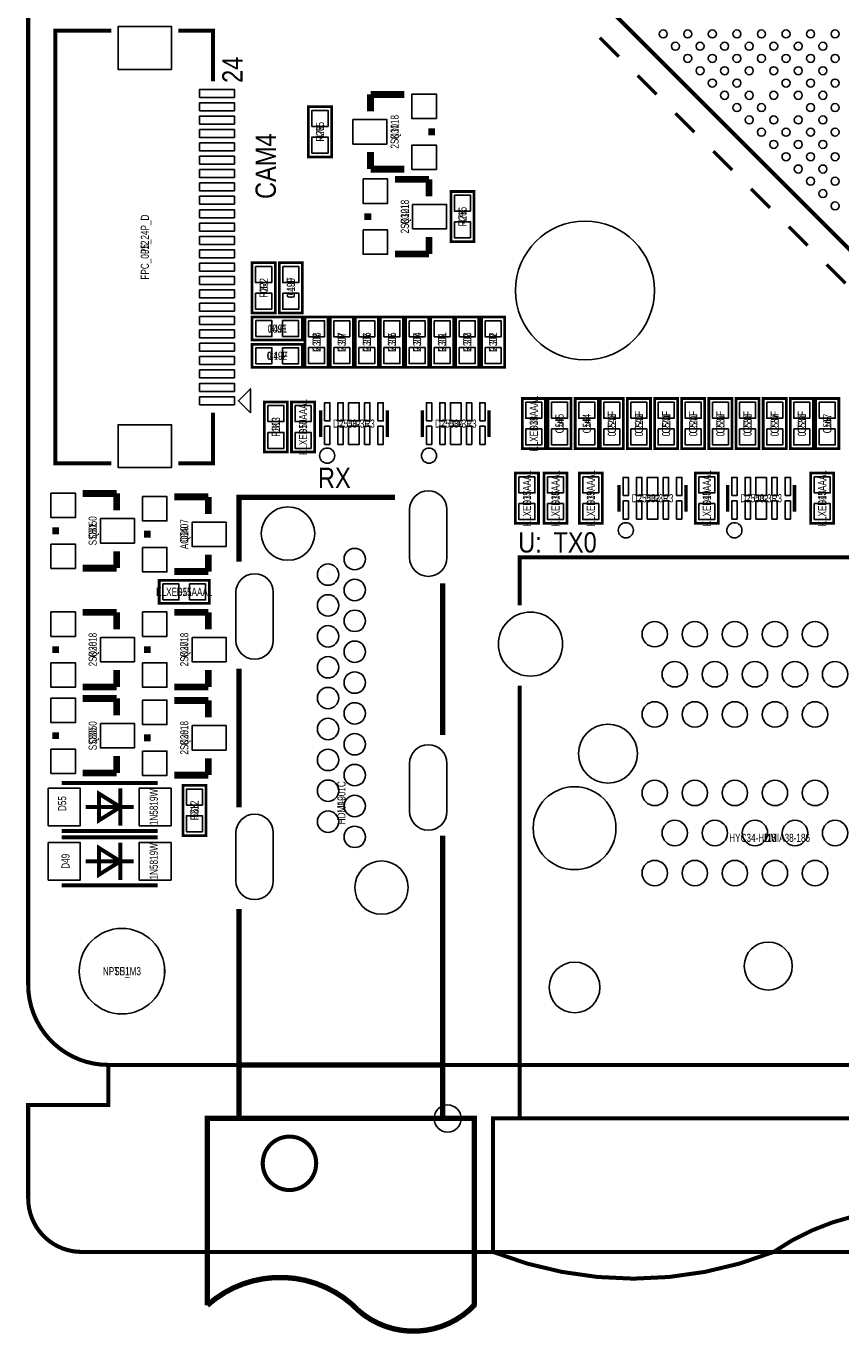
# Model space of a CAD drawing. Extents: x 0 to 125, y -10 to 88.
# Tile 1 of 10: x 0 to 30, y -10 to 39. Entities that reach past the tile are written whole.
import ezdxf
from ezdxf.enums import TextEntityAlignment as Align

# ---------------------------------------------------------------- set-up
doc = ezdxf.new("R2010")
doc.units = 0
for name, color, linetype in [('BG_OUTLINE', 12, 'CONTINUOUS'), ('BG_SILKSCREEN_TOP', 7, 'CONTINUOUS'), ('CV_SILKSCREEN_TOP', 52, 'CONTINUOUS'), ('PG_SILKSCREEN_TOP', 7, 'CONTINUOUS'), ('PIN_TOP', 92, 'CONTINUOUS'), ('RD_SILKSCREEN_TOP', 12, 'CONTINUOUS')]:
    doc.layers.add(name, color=color, linetype=linetype)

msp = doc.modelspace()

# ---------------------------------------------------------------- linework, layer by layer
at = {"layer": 'BG_OUTLINE', "const_width": 0.1524}
for points in [[(125.000004, 77.0001), (125.000004, 2.999994, -0.414214), (122.00001, 0), (2.999994, 0, -0.414214), (0, 2.999994), (0, 77.0001, -0.414214), (2.999994, 80.000094), (122.00001, 80.000094, -0.414214), (125.000004, 77.0001)], [(122.00001, 0), (122.00001, -1.499997), (125.000004, -1.499997), (125.000004, -4.99999, -0.414214), (123.000008, -6.999986), (1.999996, -6.999986, -0.414214), (0, -4.99999), (0, -1.499997), (2.999994, -1.499997), (2.999994, 0)], [(10.778998, -3.683, 1), (8.779002, -3.683, 1), (10.778998, -3.683)]]:
    msp.add_lwpolyline(points, format="xyb", dxfattribs=at)
at = {"layer": 'BG_SILKSCREEN_TOP'}
msp.add_lwpolyline([(5.108753, 3.507994, 1), (1.907235, 3.507994, 1)], format="xyb", close=True, dxfattribs=at)
at = {"layer": 'PG_SILKSCREEN_TOP'}
for points, const_width in [([(33.419847, 27.839518), (17.156379, 44.102985)], 0.150089), ([(3.115996, 22.509988), (1.016, 22.509988), (1.016, 38.710006), (3.115996, 38.710006)], 0.150012), ([(5.615991, 38.710006), (6.915988, 38.710006), (6.915988, 36.809985)], 0.150012), ([(21.399043, 38.446126), (22.106153, 37.739015)], 0.127), ([(22.813239, 37.031905), (23.520349, 36.324819)], 0.127), ([(12.8143, 35.687), (12.8143, 36.322)], 0.254), ([(12.8143, 36.322), (14.0843, 36.322)], 0.254), ([(10.4902, 33.9852), (10.4902, 35.8648), (11.3538, 35.8648), (11.3538, 33.9852), (10.4902, 33.9852)], 0.1016), ([(24.22746, 35.617709), (24.93457, 34.910598)], 0.127), ([(15.1003, 34.798), (15.1003, 35.052)], 0.254), ([(12.8143, 34.163), (12.8143, 33.528)], 0.254), ([(25.641681, 34.203488), (26.348766, 33.496377)], 0.127), ([(12.8143, 33.528), (14.0843, 33.528)], 0.254), ([(14.9987, 33.147), (13.7287, 33.147)], 0.254), ([(14.9987, 32.512), (14.9987, 33.147)], 0.254), ([(27.055877, 32.789292), (27.762987, 32.082181)], 0.127), ([(15.8242, 30.8102), (15.8242, 32.6898), (16.6878, 32.6898), (16.6878, 30.8102), (15.8242, 30.8102)], 0.1016), ([(12.7127, 31.877), (12.7127, 31.623)], 0.254), ([(28.470098, 31.375071), (29.177209, 30.66796)], 0.127), ([(14.9987, 30.988), (14.9987, 30.353)], 0.254), ([(14.9987, 30.353), (13.7287, 30.353)], 0.254), ([(9.2456, 30.0228), (9.2456, 28.1432), (8.382, 28.1432), (8.382, 30.0228), (9.2456, 30.0228)], 0.1016), ([(10.2616, 30.0228), (10.2616, 28.1432), (9.398, 28.1432), (9.398, 30.0228), (10.2616, 30.0228)], 0.1016), ([(29.884319, 29.960849), (30.59143, 29.253739)], 0.127), ([(8.382, 27.9908), (10.2616, 27.9908), (10.2616, 27.1272), (8.382, 27.1272), (8.382, 27.9908)], 0.1016), ([(11.2268, 27.9908), (11.2268, 26.1112), (10.3632, 26.1112), (10.3632, 27.9908), (11.2268, 27.9908)], 0.1016), ([(12.1666, 27.9908), (12.1666, 26.1112), (11.303, 26.1112), (11.303, 27.9908), (12.1666, 27.9908)], 0.1016), ([(13.1064, 27.9908), (13.1064, 26.1112), (12.2428, 26.1112), (12.2428, 27.9908), (13.1064, 27.9908)], 0.1016), ([(14.0462, 27.9908), (14.0462, 26.1112), (13.1826, 26.1112), (13.1826, 27.9908), (14.0462, 27.9908)], 0.1016), ([(14.986, 27.9908), (14.986, 26.1112), (14.1224, 26.1112), (14.1224, 27.9908), (14.986, 27.9908)], 0.1016), ([(15.9258, 27.9908), (15.9258, 26.1112), (15.0622, 26.1112), (15.0622, 27.9908), (15.9258, 27.9908)], 0.1016), ([(16.8656, 27.9908), (16.8656, 26.1112), (16.002, 26.1112), (16.002, 27.9908), (16.8656, 27.9908)], 0.1016), ([(17.8308, 27.9908), (17.8308, 26.1112), (16.9672, 26.1112), (16.9672, 27.9908), (17.8308, 27.9908)], 0.1016), ([(8.382, 26.9748), (10.2616, 26.9748), (10.2616, 26.1112), (8.382, 26.1112), (8.382, 26.9748)], 0.1016), ([(19.3548, 24.9428), (19.3548, 23.0632), (18.4912, 23.0632), (18.4912, 24.9428), (19.3548, 24.9428)], 0.1016), ([(20.32, 24.9428), (20.32, 23.0632), (19.4564, 23.0632), (19.4564, 24.9428), (20.32, 24.9428)], 0.1016), ([(21.336, 24.9428), (21.336, 23.0632), (20.4724, 23.0632), (20.4724, 24.9428), (21.336, 24.9428)], 0.1016), ([(22.2758, 24.9428), (22.2758, 23.0632), (21.4122, 23.0632), (21.4122, 24.9428), (22.2758, 24.9428)], 0.1016), ([(23.2918, 24.9428), (23.2918, 23.0632), (22.4282, 23.0632), (22.4282, 24.9428), (23.2918, 24.9428)], 0.1016), ([(24.3078, 24.9428), (24.3078, 23.0632), (23.4442, 23.0632), (23.4442, 24.9428), (24.3078, 24.9428)], 0.1016), ([(25.3238, 24.9428), (25.3238, 23.0632), (24.4602, 23.0632), (24.4602, 24.9428), (25.3238, 24.9428)], 0.1016), ([(26.3398, 24.9428), (26.3398, 23.0632), (25.4762, 23.0632), (25.4762, 24.9428), (26.3398, 24.9428)], 0.1016), ([(27.3558, 24.9428), (27.3558, 23.0632), (26.4922, 23.0632), (26.4922, 24.9428), (27.3558, 24.9428)], 0.1016), ([(28.3718, 24.9428), (28.3718, 23.0632), (27.5082, 23.0632), (27.5082, 24.9428), (28.3718, 24.9428)], 0.1016), ([(29.3878, 24.9428), (29.3878, 23.0632), (28.5242, 23.0632), (28.5242, 24.9428), (29.3878, 24.9428)], 0.1016), ([(30.3403, 24.9428), (30.3403, 23.0632), (29.4767, 23.0632), (29.4767, 24.9428), (30.3403, 24.9428)], 0.1016), ([(5.615991, 22.509988), (6.915988, 22.509988), (6.915988, 24.41001)], 0.150012), ([(9.7028, 24.8158), (9.7028, 22.9362), (8.8392, 22.9362), (8.8392, 24.8158), (9.7028, 24.8158)], 0.1016), ([(10.7188, 24.8158), (10.7188, 22.9362), (9.8552, 22.9362), (9.8552, 24.8158), (10.7188, 24.8158)], 0.1016), ([(10.942066, 24.503126), (10.942066, 23.503128)], 0.127), ([(13.441934, 24.503126), (13.441934, 23.503128)], 0.127), ([(14.752066, 24.503126), (14.752066, 23.503128)], 0.127), ([(17.251934, 24.503126), (17.251934, 23.503128)], 0.127), ([(19.1008, 22.1488), (19.1008, 20.2692), (18.2372, 20.2692), (18.2372, 22.1488), (19.1008, 22.1488)], 0.1016), ([(20.1676, 22.1488), (20.1676, 20.2692), (19.304, 20.2692), (19.304, 22.1488), (20.1676, 22.1488)], 0.1016), ([(21.4884, 22.1488), (21.4884, 20.2692), (20.6248, 20.2692), (20.6248, 22.1488), (21.4884, 22.1488)], 0.1016), ([(25.8318, 22.1488), (25.8318, 20.2692), (24.9682, 20.2692), (24.9682, 22.1488), (25.8318, 22.1488)], 0.1016), ([(30.1498, 22.1488), (30.1498, 20.2692), (29.2862, 20.2692), (29.2862, 22.1488), (30.1498, 22.1488)], 0.1016), ([(22.118066, 21.709126), (22.118066, 20.709128)], 0.127), ([(24.617934, 21.709126), (24.617934, 20.709128)], 0.127), ([(26.182066, 21.709126), (26.182066, 20.709128)], 0.127), ([(28.681934, 21.709126), (28.681934, 20.709128)], 0.127), ([(3.3147, 21.3868), (2.0447, 21.3868)], 0.254), ([(3.3147, 20.7518), (3.3147, 21.3868)], 0.254), ([(6.7437, 21.2598), (5.4737, 21.2598)], 0.254), ([(6.7437, 20.6248), (6.7437, 21.2598)], 0.254), ([(13.723899, 21.241309), (7.890815, 21.241309), (7.890815, 18.835903)], 0.2), ([(1.0287, 20.1168), (1.0287, 19.8628)], 0.254), ([(4.4577, 19.9898), (4.4577, 19.7358)], 0.254), ([(3.3147, 19.2278), (3.3147, 18.5928)], 0.254), ([(6.7437, 19.1008), (6.7437, 18.4658)], 0.254), ([(3.3147, 18.5928), (2.0447, 18.5928)], 0.254), ([(37.000002, 17.299991), (37.000002, 18.999987), (18.399989, 18.999987), (18.399989, 17.199991)], 0.150012), ([(4.9022, 18.1356), (6.7818, 18.1356), (6.7818, 17.272), (4.9022, 17.272), (4.9022, 18.1356)], 0.1016), ([(6.7437, 18.4658), (5.4737, 18.4658)], 0.254), ([(15.510002, 18.02511), (15.510002, 12.347016)], 0.2), ([(3.3147, 16.9418), (2.0447, 16.9418)], 0.254), ([(3.3147, 16.3068), (3.3147, 16.9418)], 0.254), ([(6.7437, 16.9418), (5.4737, 16.9418)], 0.254), ([(6.7437, 16.3068), (6.7437, 16.9418)], 0.254), ([(1.0287, 15.6718), (1.0287, 15.4178)], 0.254), ([(4.4577, 15.6718), (4.4577, 15.4178)], 0.254), ([(3.3147, 14.7828), (3.3147, 14.1478)], 0.254), ([(6.7437, 14.7828), (6.7437, 14.1478)], 0.254), ([(7.890002, 14.835911), (7.890002, 9.635922)], 0.2), ([(3.3147, 14.1478), (2.0447, 14.1478)], 0.254), ([(6.7437, 14.1478), (5.4737, 14.1478)], 0.254), ([(18.399989, 14.199997), (18.399989, -1.999996), (37.000002, -1.999996), (37.000002, 14.099997)], 0.150012), ([(3.3147, 13.716), (2.0447, 13.716)], 0.254), ([(3.3147, 13.081), (3.3147, 13.716)], 0.254), ([(6.7437, 13.6398), (5.4737, 13.6398)], 0.254), ([(6.7437, 13.0048), (6.7437, 13.6398)], 0.254), ([(1.0287, 12.446), (1.0287, 12.192)], 0.254), ([(4.4577, 12.3698), (4.4577, 12.1158)], 0.254), ([(3.3147, 11.557), (3.3147, 10.922)], 0.254), ([(6.7437, 11.4808), (6.7437, 10.8458)], 0.254), ([(3.3147, 10.922), (2.0447, 10.922)], 0.254), ([(6.7437, 10.8458), (5.4737, 10.8458)], 0.254), ([(1.248004, 10.551998), (4.847996, 10.551998)], 0.150012), ([(3.447898, 9.652), (2.648102, 10.152101), (2.648102, 9.151899), (3.447898, 9.652)], 0.150012), ([(3.447898, 10.351999), (3.447898, 8.952001)], 0.150012), ([(5.7912, 8.5852), (5.7912, 10.4648), (6.6548, 10.4648), (6.6548, 8.5852), (5.7912, 8.5852)], 0.1016), ([(2.148002, 9.652), (3.947998, 9.652)], 0.150012), ([(4.847996, 8.752002), (1.248004, 8.752002)], 0.150012), ([(1.248004, 8.519998), (4.847996, 8.519998)], 0.150012), ([(3.447898, 8.319999), (3.447898, 6.920001)], 0.150012), ([(15.510002, -1.999996), (15.510002, 0.000025), (7.890002, 0.000025), (7.890002, -1.999996), (15.510002, -1.999996), (15.510002, 8.579104)], 0.2), ([(3.447898, 7.62), (2.648102, 8.120101), (2.648102, 7.119899), (3.447898, 7.62)], 0.150012), ([(2.148002, 7.62), (3.947998, 7.62)], 0.150012), ([(4.847996, 6.720002), (1.248004, 6.720002)], 0.150012), ([(7.890002, -1.999996), (7.890002, 5.835904)], 0.2), ([(18.399989, -1.999996), (18.399989, 0), (37.000002, 0), (37.000002, -1.999996)], 0.150012), ([(6.700012, -8.999982), (6.700012, -1.999996), (16.699992, -1.999996), (16.699992, -8.999982)], 0.2), ([(17.399991, -7.000011), (17.399991, -1.999996), (38, -1.999996), (38, -7.000011)], 0.150012)]:
    msp.add_lwpolyline(points, dxfattribs=dict(at, const_width=const_width))
msp.add_lwpolyline([(8.315985, 24.411), (8.315985, 25.308992), (7.86699, 24.859996)], close=True, dxfattribs=at)
for points in [[(11.475974, 22.803612, 1), (10.90803, 22.803612, 1)], [(15.285974, 22.803612, 1), (14.71803, 22.803612, 1)], [(22.651974, 20.009612, 1), (22.08403, 20.009612, 1)], [(26.715974, 20.009612, 1), (26.14803, 20.009612, 1)]]:
    msp.add_lwpolyline(points, format="xyb", close=True, dxfattribs=at)
for points, const_width in [([(27.899995, -7.000011, -0.31168), (38, -7.000011)], 0.150012), ([(17.399991, -7.000011, 0.190493), (27.899995, -7.000011)], 0.150012), ([(12.123903, -8.964092, 0.379163), (6.700012, -8.999982)], 0.2), ([(16.723893, -8.964092, -0.435473), (12.123903, -8.964092)], 0.2)]:
    msp.add_lwpolyline(points, format="xyb", dxfattribs=dict(at, const_width=const_width))
at = {"layer": 'PIN_TOP'}
for points in [[(5.364988, 37.260047), (3.364992, 37.260047), (3.364992, 38.859943), (5.364988, 38.859943)], [(7.71699, 36.209999), (6.416992, 36.209999), (6.416992, 36.509998), (7.71699, 36.509998)], [(15.2781, 35.4203), (14.3637, 35.4203), (14.3637, 36.3347), (15.2781, 36.3347)], [(7.71699, 35.71), (6.416992, 35.71), (6.416992, 36.009999), (7.71699, 36.009999)], [(7.71699, 35.210001), (6.416992, 35.210001), (6.416992, 35.51), (7.71699, 35.51)], [(11.221695, 35.125177), (10.622305, 35.125177), (10.622305, 35.724567), (11.221695, 35.724567)], [(13.4239, 34.4678), (12.1539, 34.4678), (12.1539, 35.3822), (13.4239, 35.3822)], [(7.71699, 34.710002), (6.416992, 34.710002), (6.416992, 35.010001), (7.71699, 35.010001)], [(7.71699, 34.210003), (6.416992, 34.210003), (6.416992, 34.510002), (7.71699, 34.510002)], [(11.221695, 34.125433), (10.622305, 34.125433), (10.622305, 34.724823), (11.221695, 34.724823)], [(15.2781, 33.5153), (14.3637, 33.5153), (14.3637, 34.4297), (15.2781, 34.4297)], [(7.71699, 33.710004), (6.416992, 33.710004), (6.416992, 34.010003), (7.71699, 34.010003)], [(7.71699, 33.210005), (6.416992, 33.210005), (6.416992, 33.510004), (7.71699, 33.510004)], [(7.71699, 32.710006), (6.416992, 32.710006), (6.416992, 33.010005), (7.71699, 33.010005)], [(12.5349, 33.1597), (13.4493, 33.1597), (13.4493, 32.2453), (12.5349, 32.2453)], [(7.71699, 32.210007), (6.416992, 32.210007), (6.416992, 32.510006), (7.71699, 32.510006)], [(16.555695, 31.950177), (15.956305, 31.950177), (15.956305, 32.549567), (16.555695, 32.549567)], [(7.71699, 31.710008), (6.416992, 31.710008), (6.416992, 32.010007), (7.71699, 32.010007)], [(14.3891, 32.2072), (15.6591, 32.2072), (15.6591, 31.2928), (14.3891, 31.2928)], [(7.71699, 31.210009), (6.416992, 31.210009), (6.416992, 31.510008), (7.71699, 31.510008)], [(16.555695, 30.950433), (15.956305, 30.950433), (15.956305, 31.549823), (16.555695, 31.549823)], [(7.71699, 30.71001), (6.416992, 30.71001), (6.416992, 31.010009), (7.71699, 31.010009)], [(12.5349, 31.2547), (13.4493, 31.2547), (13.4493, 30.3403), (12.5349, 30.3403)], [(7.71699, 30.209985), (6.416992, 30.209985), (6.416992, 30.509985), (7.71699, 30.509985)], [(7.71699, 29.709986), (6.416992, 29.709986), (6.416992, 30.009986), (7.71699, 30.009986)], [(8.514105, 29.882567), (9.113495, 29.882567), (9.113495, 29.283177), (8.514105, 29.283177)], [(9.530105, 29.882567), (10.129495, 29.882567), (10.129495, 29.283177), (9.530105, 29.283177)], [(7.71699, 29.209987), (6.416992, 29.209987), (6.416992, 29.509987), (7.71699, 29.509987)], [(7.71699, 28.709988), (6.416992, 28.709988), (6.416992, 29.009988), (7.71699, 29.009988)], [(8.514105, 28.882823), (9.113495, 28.882823), (9.113495, 28.283433), (8.514105, 28.283433)], [(9.530105, 28.882823), (10.129495, 28.882823), (10.129495, 28.283433), (9.530105, 28.283433)], [(7.71699, 28.209989), (6.416992, 28.209989), (6.416992, 28.509989), (7.71699, 28.509989)], [(7.71699, 27.70999), (6.416992, 27.70999), (6.416992, 28.00999), (7.71699, 28.00999)], [(7.71699, 27.209991), (6.416992, 27.209991), (6.416992, 27.509991), (7.71699, 27.509991)], [(8.522233, 27.259305), (8.522233, 27.858695), (9.121623, 27.858695), (9.121623, 27.259305)], [(9.521977, 27.259305), (9.521977, 27.858695), (10.121367, 27.858695), (10.121367, 27.259305)], [(10.495305, 27.850567), (11.094695, 27.850567), (11.094695, 27.251177), (10.495305, 27.251177)], [(11.435105, 27.850567), (12.034495, 27.850567), (12.034495, 27.251177), (11.435105, 27.251177)], [(12.374905, 27.850567), (12.974295, 27.850567), (12.974295, 27.251177), (12.374905, 27.251177)], [(13.314705, 27.850567), (13.914095, 27.850567), (13.914095, 27.251177), (13.314705, 27.251177)], [(14.254505, 27.850567), (14.853895, 27.850567), (14.853895, 27.251177), (14.254505, 27.251177)], [(15.194305, 27.850567), (15.793695, 27.850567), (15.793695, 27.251177), (15.194305, 27.251177)], [(16.134105, 27.850567), (16.733495, 27.850567), (16.733495, 27.251177), (16.134105, 27.251177)], [(17.099305, 27.850567), (17.698695, 27.850567), (17.698695, 27.251177), (17.099305, 27.251177)], [(7.71699, 26.709992), (6.416992, 26.709992), (6.416992, 27.009992), (7.71699, 27.009992)], [(7.71699, 26.209993), (6.416992, 26.209993), (6.416992, 26.509993), (7.71699, 26.509993)], [(8.522233, 26.243305), (8.522233, 26.842695), (9.121623, 26.842695), (9.121623, 26.243305)], [(9.521977, 26.243305), (9.521977, 26.842695), (10.121367, 26.842695), (10.121367, 26.243305)], [(10.495305, 26.850823), (11.094695, 26.850823), (11.094695, 26.251433), (10.495305, 26.251433)], [(11.435105, 26.850823), (12.034495, 26.850823), (12.034495, 26.251433), (11.435105, 26.251433)], [(12.374905, 26.850823), (12.974295, 26.850823), (12.974295, 26.251433), (12.374905, 26.251433)], [(13.314705, 26.850823), (13.914095, 26.850823), (13.914095, 26.251433), (13.314705, 26.251433)], [(14.254505, 26.850823), (14.853895, 26.850823), (14.853895, 26.251433), (14.254505, 26.251433)], [(15.194305, 26.850823), (15.793695, 26.850823), (15.793695, 26.251433), (15.194305, 26.251433)], [(16.134105, 26.850823), (16.733495, 26.850823), (16.733495, 26.251433), (16.134105, 26.251433)], [(17.099305, 26.850823), (17.698695, 26.850823), (17.698695, 26.251433), (17.099305, 26.251433)], [(7.71699, 25.709994), (6.416992, 25.709994), (6.416992, 26.009994), (7.71699, 26.009994)], [(7.71699, 25.209995), (6.416992, 25.209995), (6.416992, 25.509995), (7.71699, 25.509995)], [(7.71699, 24.709996), (6.416992, 24.709996), (6.416992, 25.009996), (7.71699, 25.009996)], [(8.971305, 24.675567), (9.570695, 24.675567), (9.570695, 24.076177), (8.971305, 24.076177)], [(9.987305, 24.675567), (10.586695, 24.675567), (10.586695, 24.076177), (9.987305, 24.076177)], [(11.092053, 24.100409), (11.092053, 24.780367), (11.291951, 24.780367), (11.291951, 24.100409)], [(11.592179, 24.100409), (11.592179, 24.780367), (11.792077, 24.780367), (11.792077, 24.100409)], [(11.991975, 24.100409), (11.991975, 24.780367), (12.392025, 24.780367), (12.392025, 24.100409)], [(12.591923, 24.100409), (12.591923, 24.780367), (12.791821, 24.780367), (12.791821, 24.100409)], [(13.092049, 24.100409), (13.092049, 24.780367), (13.291947, 24.780367), (13.291947, 24.100409)], [(14.902053, 24.100409), (14.902053, 24.780367), (15.101951, 24.780367), (15.101951, 24.100409)], [(15.402179, 24.100409), (15.402179, 24.780367), (15.602077, 24.780367), (15.602077, 24.100409)], [(15.801975, 24.100409), (15.801975, 24.780367), (16.202025, 24.780367), (16.202025, 24.100409)], [(16.401923, 24.100409), (16.401923, 24.780367), (16.601821, 24.780367), (16.601821, 24.100409)], [(16.902049, 24.100409), (16.902049, 24.780367), (17.101947, 24.780367), (17.101947, 24.100409)], [(18.623305, 24.802567), (19.222695, 24.802567), (19.222695, 24.203177), (18.623305, 24.203177)], [(19.588505, 24.802567), (20.187895, 24.802567), (20.187895, 24.203177), (19.588505, 24.203177)], [(20.604505, 24.802567), (21.203895, 24.802567), (21.203895, 24.203177), (20.604505, 24.203177)], [(21.544305, 24.802567), (22.143695, 24.802567), (22.143695, 24.203177), (21.544305, 24.203177)], [(22.560305, 24.802567), (23.159695, 24.802567), (23.159695, 24.203177), (22.560305, 24.203177)], [(23.576305, 24.802567), (24.175695, 24.802567), (24.175695, 24.203177), (23.576305, 24.203177)], [(24.592305, 24.802567), (25.191695, 24.802567), (25.191695, 24.203177), (24.592305, 24.203177)], [(25.608305, 24.802567), (26.207695, 24.802567), (26.207695, 24.203177), (25.608305, 24.203177)], [(26.624305, 24.802567), (27.223695, 24.802567), (27.223695, 24.203177), (26.624305, 24.203177)], [(27.640305, 24.802567), (28.239695, 24.802567), (28.239695, 24.203177), (27.640305, 24.203177)], [(28.656305, 24.802567), (29.255695, 24.802567), (29.255695, 24.203177), (28.656305, 24.203177)], [(29.608805, 24.802567), (30.208195, 24.802567), (30.208195, 24.203177), (29.608805, 24.203177)], [(5.364988, 22.360052), (3.364992, 22.360052), (3.364992, 23.959947), (5.364988, 23.959947)], [(8.971305, 23.675823), (9.570695, 23.675823), (9.570695, 23.076433), (8.971305, 23.076433)], [(9.987305, 23.675823), (10.586695, 23.675823), (10.586695, 23.076433), (9.987305, 23.076433)], [(11.092053, 23.225633), (11.092053, 23.905591), (11.291951, 23.905591), (11.291951, 23.225633)], [(11.592179, 23.225633), (11.592179, 23.905591), (11.792077, 23.905591), (11.792077, 23.225633)], [(11.991975, 23.225633), (11.991975, 23.905591), (12.392025, 23.905591), (12.392025, 23.225633)], [(12.591923, 23.225633), (12.591923, 23.905591), (12.791821, 23.905591), (12.791821, 23.225633)], [(13.092049, 23.225633), (13.092049, 23.905591), (13.291947, 23.905591), (13.291947, 23.225633)], [(14.902053, 23.225633), (14.902053, 23.905591), (15.101951, 23.905591), (15.101951, 23.225633)], [(15.402179, 23.225633), (15.402179, 23.905591), (15.602077, 23.905591), (15.602077, 23.225633)], [(15.801975, 23.225633), (15.801975, 23.905591), (16.202025, 23.905591), (16.202025, 23.225633)], [(16.401923, 23.225633), (16.401923, 23.905591), (16.601821, 23.905591), (16.601821, 23.225633)], [(16.902049, 23.225633), (16.902049, 23.905591), (17.101947, 23.905591), (17.101947, 23.225633)], [(18.623305, 23.802823), (19.222695, 23.802823), (19.222695, 23.203433), (18.623305, 23.203433)], [(19.588505, 23.802823), (20.187895, 23.802823), (20.187895, 23.203433), (19.588505, 23.203433)], [(20.604505, 23.802823), (21.203895, 23.802823), (21.203895, 23.203433), (20.604505, 23.203433)], [(21.544305, 23.802823), (22.143695, 23.802823), (22.143695, 23.203433), (21.544305, 23.203433)], [(22.560305, 23.802823), (23.159695, 23.802823), (23.159695, 23.203433), (22.560305, 23.203433)], [(23.576305, 23.802823), (24.175695, 23.802823), (24.175695, 23.203433), (23.576305, 23.203433)], [(24.592305, 23.802823), (25.191695, 23.802823), (25.191695, 23.203433), (24.592305, 23.203433)], [(25.608305, 23.802823), (26.207695, 23.802823), (26.207695, 23.203433), (25.608305, 23.203433)], [(26.624305, 23.802823), (27.223695, 23.802823), (27.223695, 23.203433), (26.624305, 23.203433)], [(27.640305, 23.802823), (28.239695, 23.802823), (28.239695, 23.203433), (27.640305, 23.203433)], [(28.656305, 23.802823), (29.255695, 23.802823), (29.255695, 23.203433), (28.656305, 23.203433)], [(29.608805, 23.802823), (30.208195, 23.802823), (30.208195, 23.203433), (29.608805, 23.203433)], [(18.369305, 22.008567), (18.968695, 22.008567), (18.968695, 21.409177), (18.369305, 21.409177)], [(19.436105, 22.008567), (20.035495, 22.008567), (20.035495, 21.409177), (19.436105, 21.409177)], [(20.756905, 22.008567), (21.356295, 22.008567), (21.356295, 21.409177), (20.756905, 21.409177)], [(22.268053, 21.306409), (22.268053, 21.986367), (22.467951, 21.986367), (22.467951, 21.306409)], [(22.768179, 21.306409), (22.768179, 21.986367), (22.968077, 21.986367), (22.968077, 21.306409)], [(23.167975, 21.306409), (23.167975, 21.986367), (23.568025, 21.986367), (23.568025, 21.306409)], [(23.767923, 21.306409), (23.767923, 21.986367), (23.967821, 21.986367), (23.967821, 21.306409)], [(24.268049, 21.306409), (24.268049, 21.986367), (24.467947, 21.986367), (24.467947, 21.306409)], [(25.100305, 22.008567), (25.699695, 22.008567), (25.699695, 21.409177), (25.100305, 21.409177)], [(26.332053, 21.306409), (26.332053, 21.986367), (26.531951, 21.986367), (26.531951, 21.306409)], [(26.832179, 21.306409), (26.832179, 21.986367), (27.032077, 21.986367), (27.032077, 21.306409)], [(27.231975, 21.306409), (27.231975, 21.986367), (27.632025, 21.986367), (27.632025, 21.306409)], [(27.831923, 21.306409), (27.831923, 21.986367), (28.031821, 21.986367), (28.031821, 21.306409)], [(28.332049, 21.306409), (28.332049, 21.986367), (28.531947, 21.986367), (28.531947, 21.306409)], [(29.418305, 22.008567), (30.017695, 22.008567), (30.017695, 21.409177), (29.418305, 21.409177)], [(0.8509, 21.3995), (1.7653, 21.3995), (1.7653, 20.4851), (0.8509, 20.4851)], [(4.2799, 21.2725), (5.1943, 21.2725), (5.1943, 20.3581), (4.2799, 20.3581)], [(22.268053, 20.431633), (22.268053, 21.111591), (22.467951, 21.111591), (22.467951, 20.431633)], [(22.768179, 20.431633), (22.768179, 21.111591), (22.968077, 21.111591), (22.968077, 20.431633)], [(23.167975, 20.431633), (23.167975, 21.111591), (23.568025, 21.111591), (23.568025, 20.431633)], [(23.767923, 20.431633), (23.767923, 21.111591), (23.967821, 21.111591), (23.967821, 20.431633)], [(24.268049, 20.431633), (24.268049, 21.111591), (24.467947, 21.111591), (24.467947, 20.431633)], [(26.332053, 20.431633), (26.332053, 21.111591), (26.531951, 21.111591), (26.531951, 20.431633)], [(26.832179, 20.431633), (26.832179, 21.111591), (27.032077, 21.111591), (27.032077, 20.431633)], [(27.231975, 20.431633), (27.231975, 21.111591), (27.632025, 21.111591), (27.632025, 20.431633)], [(27.831923, 20.431633), (27.831923, 21.111591), (28.031821, 21.111591), (28.031821, 20.431633)], [(28.332049, 20.431633), (28.332049, 21.111591), (28.531947, 21.111591), (28.531947, 20.431633)], [(18.369305, 21.008823), (18.968695, 21.008823), (18.968695, 20.409433), (18.369305, 20.409433)], [(19.436105, 21.008823), (20.035495, 21.008823), (20.035495, 20.409433), (19.436105, 20.409433)], [(20.756905, 21.008823), (21.356295, 21.008823), (21.356295, 20.409433), (20.756905, 20.409433)], [(25.100305, 21.008823), (25.699695, 21.008823), (25.699695, 20.409433), (25.100305, 20.409433)], [(29.418305, 21.008823), (30.017695, 21.008823), (30.017695, 20.409433), (29.418305, 20.409433)], [(2.7051, 20.447), (3.9751, 20.447), (3.9751, 19.5326), (2.7051, 19.5326)], [(6.1341, 20.32), (7.4041, 20.32), (7.4041, 19.4056), (6.1341, 19.4056)], [(0.8509, 19.4945), (1.7653, 19.4945), (1.7653, 18.5801), (0.8509, 18.5801)], [(4.2799, 19.3675), (5.1943, 19.3675), (5.1943, 18.4531), (4.2799, 18.4531)], [(5.042433, 17.404105), (5.042433, 18.003495), (5.641823, 18.003495), (5.641823, 17.404105)], [(6.042177, 17.404105), (6.042177, 18.003495), (6.641567, 18.003495), (6.641567, 17.404105)], [(0.8509, 16.9545), (1.7653, 16.9545), (1.7653, 16.0401), (0.8509, 16.0401)], [(4.2799, 16.9545), (5.1943, 16.9545), (5.1943, 16.0401), (4.2799, 16.0401)], [(2.7051, 16.002), (3.9751, 16.002), (3.9751, 15.0876), (2.7051, 15.0876)], [(6.1341, 16.002), (7.4041, 16.002), (7.4041, 15.0876), (6.1341, 15.0876)], [(0.8509, 15.0495), (1.7653, 15.0495), (1.7653, 14.1351), (0.8509, 14.1351)], [(4.2799, 15.0495), (5.1943, 15.0495), (5.1943, 14.1351), (4.2799, 14.1351)], [(0.8509, 13.7287), (1.7653, 13.7287), (1.7653, 12.8143), (0.8509, 12.8143)], [(4.2799, 13.6525), (5.1943, 13.6525), (5.1943, 12.7381), (4.2799, 12.7381)], [(2.7051, 12.7762), (3.9751, 12.7762), (3.9751, 11.8618), (2.7051, 11.8618)], [(6.1341, 12.7), (7.4041, 12.7), (7.4041, 11.7856), (6.1341, 11.7856)], [(0.8509, 11.8237), (1.7653, 11.8237), (1.7653, 10.9093), (0.8509, 10.9093)], [(4.2799, 11.7475), (5.1943, 11.7475), (5.1943, 10.8331), (4.2799, 10.8331)], [(0.748055, 8.951976), (0.748055, 10.352024), (1.947951, 10.352024), (1.947951, 8.951976)], [(4.148049, 8.951976), (4.148049, 10.352024), (5.347945, 10.352024), (5.347945, 8.951976)], [(6.522695, 9.725177), (5.923305, 9.725177), (5.923305, 10.324567), (6.522695, 10.324567)], [(6.522695, 8.725433), (5.923305, 8.725433), (5.923305, 9.324823), (6.522695, 9.324823)], [(0.748055, 6.919976), (0.748055, 8.320024), (1.947951, 8.320024), (1.947951, 6.919976)], [(4.148049, 6.919976), (4.148049, 8.320024), (5.347945, 8.320024), (5.347945, 6.919976)]]:
    msp.add_lwpolyline(points, close=True, dxfattribs=at)
for points in [[(14.274114, 18.985967), (14.274114, 20.785861, -1), (15.674111, 20.785861), (15.674111, 18.985967, -1)], [(7.774, 15.885973), (7.774, 17.685868, -1), (9.173997, 17.685868), (9.173997, 15.885973, -1)], [(14.274114, 9.485859), (14.274114, 11.285753, -1), (15.674111, 11.285753), (15.674111, 9.485859, -1)], [(7.774, 6.885661), (7.774, 8.685555, -1), (9.173997, 8.685555), (9.173997, 6.885661, -1)]]:
    msp.add_lwpolyline(points, format="xyb", close=True, dxfattribs=at)
for centre, radius in [((23.767898, 38.587502), 0.14986), ((24.687149, 38.587477), 0.14986), ((25.6064, 38.587477), 0.14986), ((26.52555, 38.587553), 0.14986), ((27.444725, 38.587477), 0.14986), ((28.363951, 38.587502), 0.14986), ((29.283406, 38.58768), 0.14986), ((30.202581, 38.587629), 0.14986), ((24.227536, 38.127864), 0.14986), ((25.146762, 38.127838), 0.14986), ((26.065937, 38.12794), 0.14986), ((26.985189, 38.12794), 0.14986), ((27.904338, 38.127864), 0.14986), ((28.82359, 38.127864), 0.14986), ((29.743019, 38.128067), 0.14986), ((24.687149, 37.668225), 0.14986), ((25.606299, 37.668302), 0.14986), ((26.52555, 37.668302), 0.14986), ((27.444802, 37.668327), 0.14986), ((28.363951, 37.668225), 0.14986), ((29.283203, 37.668251), 0.14986), ((30.202657, 37.668454), 0.14986), ((25.146686, 37.208689), 0.14986), ((26.065937, 37.208689), 0.14986), ((26.985163, 37.208689), 0.14986), ((27.904415, 37.208689), 0.14986), ((28.823564, 37.208638), 0.14986), ((29.742816, 37.208638), 0.14986), ((25.606324, 36.749076), 0.14986), ((26.52555, 36.749076), 0.14986), ((28.364028, 36.749101), 0.14986), ((29.283203, 36.748999), 0.14986), ((30.202429, 36.749025), 0.14986), ((26.065937, 36.289463), 0.14986), ((26.985163, 36.289437), 0.14986), ((27.904415, 36.289463), 0.14986), ((28.823666, 36.289463), 0.14986), ((29.742816, 36.289386), 0.14986), ((26.52555, 35.829824), 0.14986), ((27.444776, 35.829824), 0.14986), ((29.283279, 35.82985), 0.14986), ((30.202353, 35.829824), 0.14986), ((26.985163, 35.370237), 0.14986), ((27.904415, 35.370211), 0.14986), ((28.823641, 35.370237), 0.14986), ((29.742816, 35.370287), 0.14986), ((27.444802, 34.910598), 0.14986), ((28.364028, 34.910598), 0.14986), ((29.283203, 34.910674), 0.14986), ((30.202454, 34.910674), 0.14986), ((27.904415, 34.450985), 0.14986), ((28.823564, 34.451036), 0.14986), ((29.742816, 34.451036), 0.14986), ((28.363951, 33.991423), 0.14986), ((29.283203, 33.991423), 0.14986), ((30.202657, 33.99122), 0.14986), ((28.82359, 33.53181), 0.14986), ((29.743019, 33.531581), 0.14986), ((29.283406, 33.071968), 0.14986), ((30.202657, 33.071968), 0.14986), ((29.743044, 32.612355), 0.14986), ((30.202581, 32.152819), 0.14986), ((20.839455, 28.984067), 2.599995), ((9.723907, 19.885914), 0.999503), ((12.224004, 18.93062), 0.399999), ((11.224006, 18.352821), 0.399999), ((12.224004, 17.775707), 0.399999), ((11.224006, 17.196816), 0.399999), ((12.224004, 16.621023), 0.399999), ((18.799988, 15.749981), 1.199998), ((11.224006, 16.040608), 0.399999), ((23.449991, 16.119983), 0.475005), ((24.949988, 16.119983), 0.475005), ((26.449985, 16.119983), 0.475005), ((27.950008, 16.119983), 0.475005), ((29.450005, 16.119983), 0.475005), ((12.224004, 15.465806), 0.399999), ((11.224006, 14.884705), 0.399999), ((12.224004, 14.310919), 0.399999), ((24.200002, 14.619986), 0.475005), ((25.699999, 14.619986), 0.475005), ((27.199996, 14.619986), 0.475005), ((28.699993, 14.619986), 0.475005), ((30.19999, 14.619986), 0.475005), ((11.224006, 13.728725), 0.399999), ((12.224004, 13.155701), 0.399999), ((23.449991, 13.119989), 0.475005), ((24.949988, 13.119989), 0.475005), ((26.449985, 13.119989), 0.475005), ((27.950008, 13.119989), 0.475005), ((29.450005, 13.119989), 0.475005), ((11.224006, 12.572822), 0.399999), ((21.700007, 11.649989), 1.099998), ((12.224004, 12.000814), 0.399999), ((11.224006, 11.416817), 0.399999), ((12.224004, 10.845825), 0.399999), ((11.224006, 10.260914), 0.399999), ((20.449997, 8.860003), 1.549997), ((23.449991, 10.17999), 0.475005), ((24.949988, 10.17999), 0.475005), ((26.449985, 10.17999), 0.475005), ((27.950008, 10.17999), 0.475005), ((29.450005, 10.17999), 0.475005), ((12.224004, 9.690913), 0.399999), ((11.224006, 9.104605), 0.399999), ((12.224004, 8.535924), 0.399999), ((24.200002, 8.679993), 0.475005), ((25.699999, 8.679993), 0.475005), ((27.199996, 8.679993), 0.475005), ((28.699993, 8.679993), 0.475005), ((30.19999, 8.679993), 0.475005), ((13.224002, 6.636004), 0.999503), ((23.449991, 7.179996), 0.475005), ((24.949988, 7.179996), 0.475005), ((26.449985, 7.179996), 0.475005), ((27.950008, 7.179996), 0.475005), ((29.450005, 7.179996), 0.475005), ((3.507994, 3.507994), 1.599997), ((27.699995, 3.699993), 0.899998), ((20.449997, 2.899994), 0.949998), ((15.699994, -2.007997), 0.508)]:
    msp.add_circle(centre, radius, dxfattribs=at)

# ---------------------------------------------------------------- texts
at = {"layer": 'BG_SILKSCREEN_TOP', "width": 0.866667}
msp.add_text('CAM4', height=0.762, rotation=90, dxfattribs=at).set_placement((9.271, 32.4104))
for s, p in [('RX', (10.8458, 21.59)), ('U:', (18.3388, 19.177)), ('TX0', (19.6596, 19.177))]:
    msp.add_text(s, height=0.762, dxfattribs=at).set_placement(p)
at = {"layer": 'CV_SILKSCREEN_TOP', "width": 0.75}
for s, p in [('2SK3018', (13.8684, 34.924873)), ('47K', (11.0744, 34.924873)), ('2SK3018', (14.2494, 31.749873)), ('47K', (16.4084, 31.749873)), ('FPC_0P5_24P_D', (4.518406, 30.60987)), ('0.1uF', (9.9822, 29.082873)), ('0R', (8.9662, 29.082873)), ('2.2R', (10.9474, 27.050873)), ('2.2R', (11.8872, 27.050873)), ('2.2R', (12.827, 27.050873)), ('2.2R', (13.7668, 27.050873)), ('2.2R', (14.7066, 27.050873)), ('2.2R', (15.6464, 27.050873)), ('2.2R', (16.5862, 27.050873)), ('2.2R', (17.5514, 27.050873)), ('KLXES15AAA1', (19.0754, 24.002873)), ('KLXES15AAA1', (10.4394, 23.875873)), ('0.22uF', (21.9964, 24.002873)), ('0.22uF', (23.0124, 24.002873)), ('0.22uF', (24.0284, 24.002873)), ('0.22uF', (25.0444, 24.002873)), ('0.22uF', (26.0604, 24.002873)), ('0.22uF', (27.0764, 24.002873)), ('0.22uF', (28.0924, 24.002873)), ('0.22uF', (29.1084, 24.002873)), ('1K', (9.4234, 23.875873)), ('1uF', (20.0406, 24.002873)), ('1uF', (21.0566, 24.002873)), ('1uF', (30.0609, 24.002873)), ('KLXES15AAA1', (18.8214, 21.208873)), ('KLXES15AAA1', (19.8882, 21.208873)), ('KLXES15AAA1', (21.209, 21.208873)), ('KLXES15AAA1', (25.5524, 21.208873)), ('KLXES15AAA1', (29.8704, 21.208873)), ('SS8050', (2.5654, 19.989673)), ('AO3407', (5.9944, 19.862673)), ('2SK3018', (2.5654, 15.544673)), ('2SK3018', (5.9944, 15.544673)), ('SS8050', (2.5654, 12.318873)), ('2SK3018', (5.9944, 12.242673)), ('1N5819W', (4.8514, 9.652)), ('HDMI-001C', (11.876405, 9.811588)), ('56K', (6.3754, 9.524873)), ('1N5819W', (4.8514, 7.62))]:
    msp.add_text(s, height=0.3048, rotation=90, dxfattribs=at).set_placement(p, align=Align.CENTER)
for s, p in [('10uF', (9.3218, 27.4066)), ('0.1uF', (9.3218, 26.3906)), ('D2550-3R3', (12.192, 23.8506)), ('D2550-3R3', (16.002, 23.8506)), ('D2550-3R3', (23.368, 21.0566)), ('D2550-3R3', (27.432, 21.0566)), ('KLXES15AAA1', (5.842, 17.5514)), ('HYC34-HDMIA38-186', (27.750008, 8.347608)), ('NPTH_M3', (3.507994, 3.355594))]:
    msp.add_text(s, height=0.3048, dxfattribs=at).set_placement(p, align=Align.CENTER)
at = {"layer": 'PG_SILKSCREEN_TOP', "width": 0.866667}
msp.add_text('24', height=0.762, rotation=90, dxfattribs=at).set_placement((8.0264, 36.7538))
at = {"layer": 'RD_SILKSCREEN_TOP', "width": 0.75}
for s, p in [('R265', (11.0744, 34.924873)), ('Q11', (13.8684, 34.924873)), ('Q12', (14.2494, 31.749873)), ('R266', (16.4084, 31.749873)), ('J12', (4.518406, 30.60987)), ('R222', (8.9662, 29.082873)), ('C490', (9.9822, 29.082873)), ('R308', (10.9474, 27.050873)), ('R307', (11.8872, 27.050873)), ('R306', (12.827, 27.050873)), ('R305', (13.7668, 27.050873)), ('R304', (14.7066, 27.050873)), ('R301', (15.6464, 27.050873)), ('R303', (16.5862, 27.050873)), ('R302', (17.5514, 27.050873)), ('R313', (9.4234, 23.875873)), ('D50', (10.4394, 23.875873)), ('D38', (19.0754, 24.002873)), ('C545', (20.0406, 24.002873)), ('C544', (21.0566, 24.002873)), ('C543', (21.9964, 24.002873)), ('C542', (23.0124, 24.002873)), ('C541', (24.0284, 24.002873)), ('C540', (25.0444, 24.002873)), ('C539', (26.0604, 24.002873)), ('C538', (27.0764, 24.002873)), ('C537', (28.0924, 24.002873)), ('C536', (29.1084, 24.002873)), ('C557', (30.0609, 24.002873)), ('D37', (18.8214, 21.208873)), ('D36', (19.8882, 21.208873)), ('D39', (21.209, 21.208873)), ('D40', (25.5524, 21.208873)), ('D43', (29.8704, 21.208873)), ('Q31', (2.5654, 19.989673)), ('Q29', (5.9944, 19.862673)), ('Q26', (2.5654, 15.544673)), ('Q27', (5.9944, 15.544673)), ('Q30', (2.5654, 12.318873)), ('Q28', (5.9944, 12.242673)), ('D55', (1.4224, 9.779)), ('R312', (6.3754, 9.524873)), ('J19', (11.876405, 9.811588)), ('D49', (1.5494, 7.62))]:
    msp.add_text(s, height=0.3048, rotation=90, dxfattribs=at).set_placement(p, align=Align.CENTER)
for s, p in [('C491', (9.3218, 27.4066)), ('C492', (9.3218, 26.3906)), ('U37', (12.192, 23.8506)), ('U36', (16.002, 23.8506)), ('U33', (23.368, 21.0566)), ('U32', (27.432, 21.0566)), ('D51', (5.842, 17.5514)), ('J18', (27.750008, 8.347608)), ('SS1', (3.507994, 3.355594))]:
    msp.add_text(s, height=0.3048, dxfattribs=at).set_placement(p, align=Align.CENTER)

doc.saveas('drawing.dxf')
